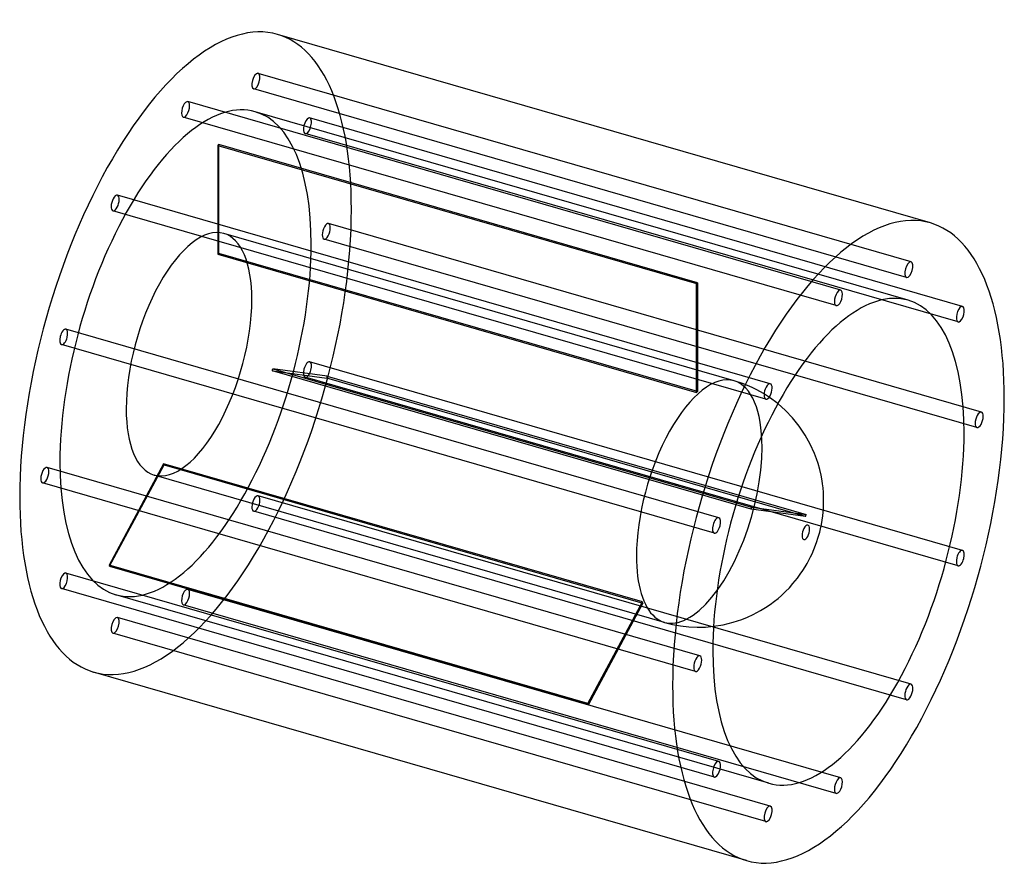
# Model space of a CAD drawing. Header units: millimetres. Extents: x -490 to 490, y -425 to 425.
import ezdxf

# ---------------------------------------------------------------- set-up
doc = ezdxf.new("R2010")
doc.units = ezdxf.units.MM
doc.layers.add('HIDDEN', color=7, linetype='Continuous')
doc.layers.add('THICK', color=7, linetype='Continuous')

msp = doc.modelspace()

# ---------------------------------------------------------------- linework, layer by layer
at = {"layer": 'HIDDEN'}
for p, q in [((396.98, 184.56), (-252.54, 372.06)), ((392.54, 169.19), (-256.98, 356.69)), ((326.98, 156.42), (-322.54, 343.92)), ((394.1, 146.44), (-255.42, 333.94)), ((322.54, 141.05), (-326.98, 328.55)), ((448.22, 140.18), (-201.3, 327.68)), ((443.78, 124.81), (-205.73, 312.31)), ((-292.78, 300.45), (-292.78, 192.19)), ((-292.78, 300.45), (183.53, 162.95)), ((-291.78, 193.06), (-291.78, 301.31)), ((184.53, 163.81), (-291.78, 301.31)), ((256.98, 63.31), (-392.54, 250.81)), ((252.54, 47.94), (-396.98, 235.44)), ((466.98, 35.18), (-182.54, 222.68)), ((220.95, 66.32), (-286.63, 212.85)), ((462.54, 19.81), (-186.98, 207.31)), ((-292.78, 192.19), (183.53, 54.69)), ((184.53, 55.56), (-291.78, 193.06)), ((183.53, 54.69), (183.53, 162.95)), ((184.53, 163.81), (184.53, 55.56)), ((205.73, -69.82), (-443.78, 117.68)), ((201.3, -85.19), (-448.22, 102.31)), ((448.22, -102.31), (-201.3, 85.19)), ((237.91, -61.34), (-238.41, 76.16)), ((-238.41, 76.16), (-184.28, 68.91)), ((-237.91, 78.09), (238.41, -59.41)), ((-183.78, 70.84), (-237.91, 78.09)), ((443.78, -117.68), (-205.73, 69.82)), ((292.03, -68.59), (-184.28, 68.91)), ((-183.78, 70.84), (292.53, -66.66)), ((230.22, 63.24), (220.95, 66.32)), ((238.97, 59.55), (230.22, 63.24)), ((243.57, 57.28), (238.97, 59.55)), ((250.04, 53.66), (243.57, 57.28)), ((256.23, 49.7), (250.04, 53.66)), ((264.41, 43.6), (256.23, 49.7)), ((-346.66, -16.09), (-400.79, -117.09)), ((-400.29, -118.16), (-346.16, -17.16)), ((129.66, -153.59), (-346.66, -16.09)), ((-346.16, -17.16), (130.16, -154.66)), ((186.98, -207.31), (-462.54, -19.81)), ((151.62, -173.87), (-355.96, -27.35)), ((182.54, -222.68), (-466.98, -35.18)), ((396.98, -235.44), (-252.54, -47.94)), ((392.54, -250.81), (-256.98, -63.31)), ((292.03, -68.59), (237.91, -61.34)), ((238.41, -59.41), (292.53, -66.66)), ((75.53, -254.59), (-400.79, -117.09)), ((205.73, -312.31), (-443.78, -124.81)), ((-400.29, -118.16), (76.03, -255.66)), ((201.3, -327.68), (-448.22, -140.18)), ((255.42, -333.94), (-394.1, -146.44)), ((326.98, -328.55), (-322.54, -141.05)), ((322.54, -343.92), (-326.98, -156.42)), ((75.53, -254.59), (129.66, -153.59)), ((130.16, -154.66), (76.03, -255.66)), ((256.98, -356.69), (-392.54, -169.19)), ((151.62, -173.87), (159.52, -175.87)), ((159.52, -175.87), (167.53, -177.34)), ((252.54, -372.06), (-396.98, -184.56)), ((167.53, -177.34), (175.76, -178.29)), ((175.76, -178.29), (184.16, -178.68)), ((184.16, -178.68), (192.41, -178.51)), ((192.41, -178.51), (200.5, -177.8))]:
    msp.add_line(p, q, dxfattribs=at)
for centre, major_axis, start_param, end_param in [((-324.76, 93.75), (91.53, 317.05), -0.982794, 0), ((-254.76, 364.37), (-2.22, -7.69), -3.077189, -0.000096), ((-254.76, 364.37), (-2.22, -7.69), 0.064404, 3.141497), ((-254.76, 364.37), (-2.22, -7.69), 3.141497, 3.205996), ((-254.76, 364.37), (-2.22, -7.69), -0.000096, 0.064404), ((-324.76, 93.75), (-69.34, -240.19), -3.141592, -0.982794), ((-324.76, 336.24), (-2.22, -7.69), -2.55359, 0.000007), ((-324.76, 336.24), (-2.22, -7.69), -3.141586, -2.55359), ((-324.76, 336.24), (-2.22, -7.69), 0.588003, 3.141599), ((-324.76, 93.75), (-69.34, -240.19), 2.158799, 3.141593), ((-324.76, 336.24), (-2.22, -7.69), 0.000007, 0.588003), ((-203.52, 319.99), (-2.22, -7.69), -3.141501, -0.459195), ((-203.52, 319.99), (-2.22, -7.69), 0.000091, 2.682398), ((-203.52, 319.99), (-2.22, -7.69), 2.682398, 3.141684), ((-203.52, 319.99), (-2.22, -7.69), -0.459195, 0.000091), ((-292.28, 84.37), (-69.34, -240.19), -2.55759, -2.54959), ((-394.76, 243.13), (-2.22, -7.69), -2.029991, -0.000037), ((-394.76, 243.13), (-2.22, -7.69), 3.141556, 4.253194), ((-394.76, 243.13), (-2.22, -7.69), 1.111601, 3.141556), ((-324.76, 93.75), (91.53, 317.05), -3.141592, -0.982794), ((-394.76, 243.13), (-2.22, -7.69), -0.000037, 1.111601), ((-321.3, 92.75), (34.67, 120.1), 0, 2.158799), ((-184.76, 214.99), (-2.22, -7.69), -3.141586, -0.982794), ((-184.76, 214.99), (-2.22, -7.69), 0.000007, 2.158799), ((-184.76, 214.99), (-2.22, -7.69), 2.158799, 3.141599), ((-321.3, 92.75), (34.67, 120.1), -0.982794, 0), ((-184.76, 214.99), (-2.22, -7.69), -0.982794, 0.000007), ((-324.76, 93.75), (-69.34, -240.19), 0, 2.158799), ((-292.28, 84.37), (-34.67, -120.1), -2.56159, -2.54559), ((184.03, -53.12), (69.34, 240.19), 0.584003, 0.592003), ((-321.3, 92.75), (34.67, 120.1), -3.141592, -0.982794), ((-446, 109.99), (-2.22, -7.69), -3.141582, -1.506392), ((-446, 109.99), (-2.22, -7.69), 1.6352, 3.141604), ((-446, 109.99), (-2.22, -7.69), -1.506392, 0.000011), ((-446, 109.99), (-2.22, -7.69), 0.000011, 1.6352), ((-203.52, 77.51), (-2.22, -7.69), -3.141582, -1.506392), ((-203.52, 77.51), (-2.22, -7.69), 1.6352, 3.141604), ((-292.28, 84.37), (-34.67, -120.1), 1.6272, 1.6432), ((-203.52, 77.51), (-2.22, -7.69), -1.506392, 0.000011), ((-203.52, 77.51), (-2.22, -7.69), 0.000011, 1.6352), ((-292.28, 84.37), (-69.34, -240.19), 1.6312, 1.6392), ((186.28, -53.77), (-34.67, -120.1), -3.141486, -0.982794), ((186.28, -53.77), (-34.67, -120.1), 2.158799, 3.141593), ((186.28, -53.77), (-34.67, -120.1), -3.141592, -3.141486), ((184.03, -53.12), (34.67, 120.1), 0.580003, 0.596003), ((-321.3, 92.75), (34.67, 120.1), 2.158799, 3.141593), ((186.28, -53.77), (-34.67, -120.1), 0.588003, 2.158799), ((-464.76, -27.49), (-2.22, -7.69), -3.141586, -0.982794), ((-324.76, 93.75), (-69.34, -240.19), -0.982794, 0), ((-292.28, 84.37), (-34.67, -120.1), -0.467195, -0.451195), ((-464.76, -27.49), (-2.22, -7.69), 0.000007, 2.158799), ((-464.76, -27.49), (-2.22, -7.69), 2.158799, 3.141599), ((-464.76, -27.49), (-2.22, -7.69), -0.982794, 0.000007), ((-254.76, -55.63), (-2.22, -7.69), 3.141556, 4.253194), ((-254.76, -55.63), (-2.22, -7.69), 1.111601, 3.141556), ((-254.76, -55.63), (-2.22, -7.69), -2.029991, -0.000037), ((-254.76, -55.63), (-2.22, -7.69), -0.000037, 1.111601), ((184.03, -53.12), (34.67, 120.1), -1.514393, -1.498392), ((184.03, -53.12), (69.34, 240.19), -1.510393, -1.502392), ((-292.28, 84.37), (-69.34, -240.19), -0.463195, -0.455195), ((186.28, -53.77), (-34.67, -120.1), -0.982794, 0.588003), ((-446, -132.49), (-2.22, -7.69), -3.141501, -0.459195), ((-446, -132.49), (-2.22, -7.69), 0.000091, 2.682398), ((-446, -132.49), (-2.22, -7.69), 2.682398, 3.141684), ((-446, -132.49), (-2.22, -7.69), -0.459195, 0.000091), ((-324.76, -148.74), (-2.22, -7.69), -2.55359, 0.000007), ((-324.76, -148.74), (-2.22, -7.69), -3.141586, -2.55359), ((-324.76, -148.74), (-2.22, -7.69), 0.588003, 3.141599), ((-324.76, -148.74), (-2.22, -7.69), 0.000007, 0.588003), ((184.03, -53.12), (34.67, 120.1), 2.674398, 2.690398), ((-394.76, -176.87), (-2.22, -7.69), -3.077189, -0.000096), ((-394.76, -176.87), (-2.22, -7.69), 0.064404, 3.141497), ((-394.76, -176.87), (-2.22, -7.69), 3.141497, 3.205996), ((-394.76, -176.87), (-2.22, -7.69), -0.000096, 0.064404), ((184.03, -53.12), (69.34, 240.19), 2.678398, 2.686398)]:
    msp.add_ellipse(centre, major_axis=major_axis, ratio=0.433013, start_param=start_param, end_param=end_param, dxfattribs=at)
at = {"layer": 'THICK'}
for p, q in [((416.29, 223.3), (-233.23, 410.8)), ((272.02, 36.88), (264.41, 43.6)), ((279.21, 29.36), (272.02, 36.88)), ((285.74, 21.28), (279.21, 29.36)), ((291.8, 12.28), (285.74, 21.28)), ((296.77, 3.34), (291.8, 12.28)), ((300.99, -6.02), (296.77, 3.34)), ((303.03, -11.38), (300.99, -6.02)), ((304.5, -15.89), (303.03, -11.38)), ((306.2, -21.93), (304.5, -15.89)), ((307.49, -27.54), (306.2, -21.93)), ((308.52, -33.27), (307.49, -27.54)), ((308.94, -36.16), (308.52, -33.27)), ((309.41, -40.24), (308.94, -36.16)), ((309.77, -44.59), (309.41, -40.24)), ((309.97, -48.73), (309.77, -44.59)), ((310.03, -52.69), (309.97, -48.73)), ((309.79, -60.59), (309.97, -56.72)), ((309.97, -56.72), (310.03, -52.69)), ((308.52, -72.23), (309.11, -67.92)), ((309.11, -67.92), (309.5, -64.31)), ((309.5, -64.31), (309.79, -60.59)), ((306.83, -81.02), (307.79, -76.41)), ((307.79, -76.41), (308.52, -72.23)), ((304.35, -90.29), (305.25, -87.23)), ((305.25, -87.23), (306.08, -84.14)), ((306.08, -84.14), (306.83, -81.02)), ((300.4, -101.27), (301.98, -97.26)), ((301.98, -97.26), (303.34, -93.41)), ((303.34, -93.41), (304.35, -90.29)), ((297.02, -108.79), (298.53, -105.6)), ((298.53, -105.6), (300.4, -101.27)), ((291.57, -118.77), (293.57, -115.35)), ((293.57, -115.35), (295.37, -112.04)), ((295.37, -112.04), (297.02, -108.79)), ((283.89, -130.03), (286.81, -126.06)), ((286.81, -126.06), (289.3, -122.38)), ((289.3, -122.38), (291.57, -118.77)), ((275.97, -139.39), (279.54, -135.39)), ((279.54, -135.39), (281.78, -132.71)), ((281.78, -132.71), (283.89, -130.03)), ((267.97, -147.22), (272.24, -143.22)), ((272.24, -143.22), (275.97, -139.39)), ((252.12, -159.26), (256.73, -156.17)), ((256.73, -156.17), (261.17, -152.89)), ((261.17, -152.89), (264.75, -150.01)), ((264.75, -150.01), (267.97, -147.22)), ((234.16, -168.77), (240, -166.07)), ((240, -166.07), (247.26, -162.22)), ((247.26, -162.22), (252.12, -159.26)), ((200.5, -177.8), (210.03, -176.27)), ((210.03, -176.27), (220.01, -173.81)), ((220.01, -173.81), (228.58, -170.99)), ((228.58, -170.99), (234.16, -168.77)), ((233.23, -410.8), (-416.29, -223.3))]:
    msp.add_line(p, q, dxfattribs=at)
for centre, major_axis, start_param, end_param in [((-324.76, 93.75), (91.53, 317.05), 0, 2.158799), ((324.76, -93.75), (-91.53, -317.05), -3.141592, -0.982794), ((324.76, -93.75), (-91.53, -317.05), 2.158799, 3.141593), ((394.76, 176.87), (2.22, 7.69), 0.064404, 3.141497), ((394.76, 176.87), (2.22, 7.69), -3.077189, -0.000096), ((394.76, 176.87), (2.22, 7.69), -0.000096, 0.064404), ((394.76, 176.87), (2.22, 7.69), 3.141497, 3.205996), ((324.76, -93.75), (69.34, 240.19), 0, 2.158799), ((324.76, 148.74), (2.22, 7.69), 0.588003, 3.141599), ((324.76, 148.74), (2.22, 7.69), 0.000007, 0.588003), ((324.76, 148.74), (2.22, 7.69), -2.55359, 0.000007), ((324.76, 148.74), (2.22, 7.69), -3.141586, -2.55359), ((324.76, -93.75), (69.34, 240.19), -0.982794, 0), ((446, 132.49), (2.22, 7.69), 0.000091, 2.682398), ((446, 132.49), (2.22, 7.69), -3.141501, -0.459195), ((446, 132.49), (2.22, 7.69), -0.459195, 0.000091), ((446, 132.49), (2.22, 7.69), 2.682398, 3.141684), ((254.76, 55.63), (2.22, 7.69), 1.111601, 3.141556), ((254.76, 55.63), (2.22, 7.69), -0.000037, 1.111601), ((254.76, 55.63), (2.22, 7.69), -2.029991, -0.000037), ((324.76, -93.75), (-91.53, -317.05), 0, 2.158799), ((254.76, 55.63), (2.22, 7.69), 3.141556, 4.253194), ((464.76, 27.49), (2.22, 7.69), 0.000007, 2.158799), ((464.76, 27.49), (2.22, 7.69), -3.141586, -0.982794), ((464.76, 27.49), (2.22, 7.69), -0.982794, 0.000007), ((464.76, 27.49), (2.22, 7.69), 2.158799, 3.141599), ((324.76, -93.75), (69.34, 240.19), -3.141592, -0.982794), ((-324.76, 93.75), (91.53, 317.05), 2.158799, 3.141593), ((203.52, -77.51), (2.22, 7.69), 1.6352, 3.141604), ((203.52, -77.51), (2.22, 7.69), 0.000011, 1.6352), ((203.52, -77.51), (2.22, 7.69), -3.141582, -1.506392), ((203.52, -77.51), (2.22, 7.69), -1.506392, 0.000011), ((292.28, -84.37), (-2.07, -7.16), 2.158799, 5.300392), ((292.28, -84.37), (-2.07, -7.16), -0.982794, 2.158799), ((446, -109.99), (2.22, 7.69), 0.000011, 1.6352), ((446, -109.99), (2.22, 7.69), -1.506392, 0.000011), ((446, -109.99), (2.22, 7.69), 1.6352, 3.141604), ((446, -109.99), (2.22, 7.69), -3.141582, -1.506392), ((324.76, -93.75), (69.34, 240.19), 2.158799, 3.141593), ((184.76, -214.99), (2.22, 7.69), 0.000007, 2.158799), ((184.76, -214.99), (2.22, 7.69), -3.141586, -0.982794), ((184.76, -214.99), (2.22, 7.69), -0.982794, 0.000007), ((184.76, -214.99), (2.22, 7.69), 2.158799, 3.141599), ((394.76, -243.13), (2.22, 7.69), -0.000037, 1.111601), ((324.76, -93.75), (-91.53, -317.05), -0.982794, 0), ((394.76, -243.13), (2.22, 7.69), 1.111601, 3.141556), ((394.76, -243.13), (2.22, 7.69), -2.029991, -0.000037), ((394.76, -243.13), (2.22, 7.69), 3.141556, 4.253194), ((203.52, -319.99), (2.22, 7.69), 0.000091, 2.682398), ((203.52, -319.99), (2.22, 7.69), -0.459195, 0.000091), ((203.52, -319.99), (2.22, 7.69), -3.141501, -0.459195), ((203.52, -319.99), (2.22, 7.69), 2.682398, 3.141684), ((324.76, -336.24), (2.22, 7.69), 0.588003, 3.141599), ((324.76, -336.24), (2.22, 7.69), 0.000007, 0.588003), ((324.76, -336.24), (2.22, 7.69), -2.55359, 0.000007), ((324.76, -336.24), (2.22, 7.69), -3.141586, -2.55359), ((254.76, -364.37), (2.22, 7.69), 0.064404, 3.141497), ((254.76, -364.37), (2.22, 7.69), -3.077189, -0.000096), ((254.76, -364.37), (2.22, 7.69), -0.000096, 0.064404), ((254.76, -364.37), (2.22, 7.69), 3.141497, 3.205996)]:
    msp.add_ellipse(centre, major_axis=major_axis, ratio=0.433013, start_param=start_param, end_param=end_param, dxfattribs=at)

doc.saveas('drawing.dxf')
